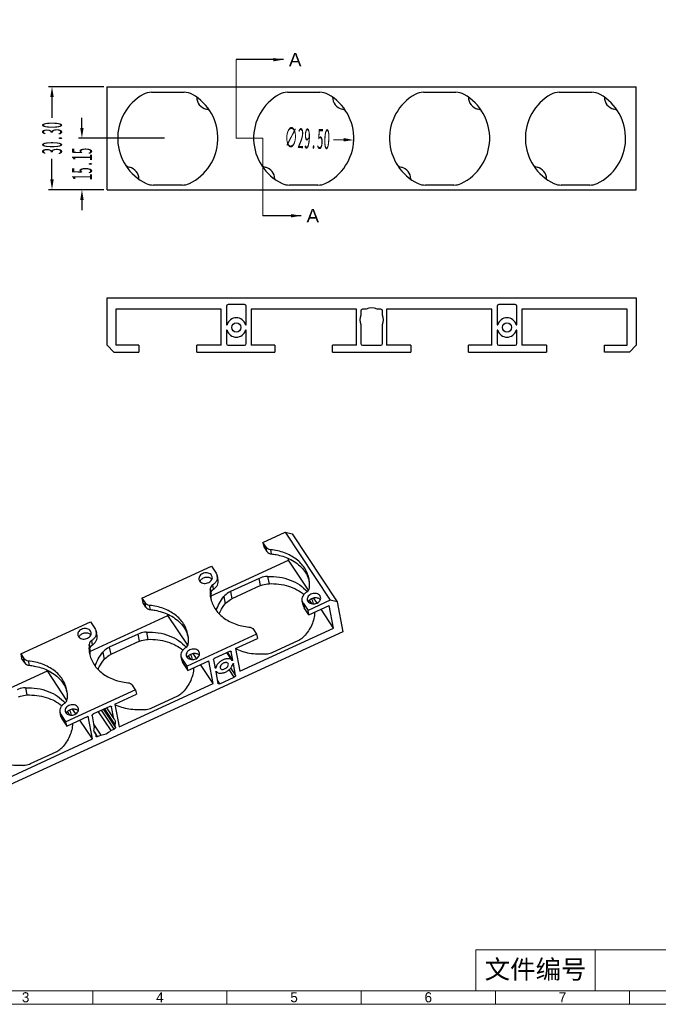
# Model space of a CAD drawing. Header units: millimetres. Extents: x 4214 to 4867, y 2296 to 2758.
# Tile 2 of 4: x 4378 to 4566, y 2322 to 2612. Entities that reach past the tile are written whole.
import ezdxf

# ---------------------------------------------------------------- set-up
doc = ezdxf.new("R2010")
doc.units = ezdxf.units.MM
doc.linetypes.add('ACAD_ISO04W100', pattern=[30, 24, -3, 0, -3])
doc.linetypes.add('CENTERLINE', pattern=[30, 12, -1.5, 3, -1.5, 12])
doc.layers.add('框', color=1, linetype='CENTERLINE', lineweight=5)
doc.styles.add('SIMPLEX', font='SIMPLEX.shx', dxfattribs={"height": 3.5})
doc.styles.add('SLDTEXTSTYLE1', font='TXT', dxfattribs={"width": 0.469})
doc.styles.get("Standard").update_dxf_attribs({"font": 'arial.ttf'})
doc.dimstyles.new('副本 SLDDIMSTYLE1', dxfattribs={"dimtxt": 6, "dimasz": 3, "dimexe": 1, "dimexo": 1, "dimgap": 0.875, "dimtad": 0, "dimrnd": 1e-09, "dimzin": 4, "dimdsep": 46, "dimtxsty": 'SLDTEXTSTYLE1', "dimcen": 0.09, "dimclrd": 4, "dimclre": 4, "dimclrt": 6, "dimadec": 0, "dimazin": 0, "dimtfac": 1, "dimtofl": 0, "dimtmove": 0, "dimatfit": 3, "dimfxl": 1, "dimtolj": 1, "dimtzin": 12, "dimarcsym": 0})

# ---------------------------------------------------------------- blocks, each defined once
blk = doc.blocks.new('*D299')
at = {"color": 4, "lineweight": -2, "transparency": 16777216}
for p, q in [((4396.52, 2580.29), (4396.52, 2583.29)), ((4420.8, 2577.29), (4395.52, 2577.29)), ((4402.95, 2562.14), (4395.52, 2562.14)), ((4396.52, 2559.14), (4396.52, 2556.14))]:
    blk.add_line(p, q, dxfattribs=at)
at = {"color": 4, "transparency": 16777216}
for points in [[(4396.02, 2580.29), (4397.02, 2580.29), (4396.52, 2577.29)], [(4396.02, 2559.14), (4397.02, 2559.14), (4396.52, 2562.14)]]:
    blk.add_solid(points, dxfattribs=at)
at = {"layer": 'Defpoints', "color": 0, "transparency": 16777216}
for p in [(4396.52, 2577.29), (4421.8, 2577.29), (4403.95, 2562.14)]:
    blk.add_point(p, dxfattribs=at)
at = {"color": 6, "transparency": 16777216, "insert": (4396.52, 2569.71), "char_height": 6, "attachment_point": 5, "rotation": 90, "style": 'SLDTEXTSTYLE1'}
blk.add_mtext('\\A1;15.15', dxfattribs=at)
blk = doc.blocks.new('*D300')
at = {"color": 4, "lineweight": -2, "transparency": 16777216}
for p, q in [((4402.95, 2592.44), (4386.71, 2592.44)), ((4387.71, 2589.44), (4387.71, 2583.32)), ((4387.71, 2565.14), (4387.71, 2571.25)), ((4402.95, 2562.14), (4386.71, 2562.14))]:
    blk.add_line(p, q, dxfattribs=at)
at = {"color": 4, "transparency": 16777216}
for points in [[(4387.21, 2589.44), (4388.21, 2589.44), (4387.71, 2592.44)], [(4387.21, 2565.14), (4388.21, 2565.14), (4387.71, 2562.14)]]:
    blk.add_solid(points, dxfattribs=at)
at = {"layer": 'Defpoints', "color": 0, "transparency": 16777216}
for p in [(4387.71, 2592.44), (4403.95, 2592.44), (4403.95, 2562.14)]:
    blk.add_point(p, dxfattribs=at)
at = {"color": 6, "transparency": 16777216, "insert": (4387.71, 2577.29), "char_height": 6, "attachment_point": 5, "rotation": 90, "style": 'SLDTEXTSTYLE1'}
blk.add_mtext('\\A1;30.30', dxfattribs=at)
blk = doc.blocks.new('*D301')
at = {"color": 4, "lineweight": -2, "transparency": 16777216}
blk.add_line((4470.54, 2576.95), (4473.54, 2576.84), dxfattribs=at)
at = {"color": 4, "transparency": 16777216}
blk.add_solid([(4473.56, 2577.34), (4473.52, 2576.34), (4476.54, 2576.72)], dxfattribs=at)
at = {"layer": 'Defpoints', "color": 0, "transparency": 16777216}
for p in [(4447.06, 2577.85), (4476.54, 2576.72)]:
    blk.add_point(p, dxfattribs=at)
at = {"color": 6, "transparency": 16777216, "insert": (4462.87, 2577.24), "char_height": 6, "attachment_point": 5, "rotation": 357.808, "style": 'SLDTEXTSTYLE1'}
blk.add_mtext('\\A1;∅29.50', dxfattribs=at)

msp = doc.modelspace()

# ---------------------------------------------------------------- linework, layer by layer
at = {"color": 7, "linetype": 'Continuous'}
for p, q in [((4403.949, 2562.136), (4403.949, 2592.436)), ((4403.949, 2592.436), (4559.649, 2592.436)), ((4417.023, 2590.786), (4426.575, 2590.786)), ((4457.023, 2590.786), (4466.575, 2590.786)), ((4497.023, 2590.786), (4506.575, 2590.786)), ((4537.023, 2590.786), (4546.575, 2590.786)), ((4559.649, 2562.136), (4559.649, 2592.436)), ((4403.949, 2562.136), (4559.649, 2562.136)), ((4425.997, 2563.486), (4417.601, 2563.486)), ((4465.997, 2563.486), (4457.601, 2563.486)), ((4505.997, 2563.486), (4497.601, 2563.486)), ((4545.997, 2563.486), (4537.601, 2563.486)), ((4403.949, 2516.355), (4403.949, 2530.355)), ((4403.949, 2530.355), (4559.649, 2530.355)), ((4559.649, 2530.355), (4559.649, 2516.355)), ((4406.549, 2526.955), (4406.549, 2516.355)), ((4437.549, 2526.955), (4406.549, 2526.955)), ((4437.549, 2516.355), (4437.549, 2526.955)), ((4439.049, 2527.855), (4439.049, 2522.45)), ((4444.382, 2528.355), (4439.549, 2528.355)), ((4444.882, 2522.45), (4444.882, 2527.855)), ((4446.382, 2526.955), (4446.382, 2516.355)), ((4477.382, 2526.955), (4446.382, 2526.955)), ((4477.382, 2516.355), (4477.382, 2526.955)), ((4478.582, 2526.455), (4478.582, 2525.233)), ((4480.176, 2526.955), (4479.082, 2526.955)), ((4484.516, 2526.955), (4483.422, 2526.955)), ((4485.016, 2525.233), (4485.016, 2526.455)), ((4486.216, 2526.955), (4486.216, 2516.355)), ((4517.216, 2526.955), (4486.216, 2526.955)), ((4517.216, 2516.355), (4517.216, 2526.955)), ((4518.716, 2527.855), (4518.716, 2522.45)), ((4524.049, 2528.355), (4519.216, 2528.355)), ((4524.549, 2522.45), (4524.549, 2527.855)), ((4557.049, 2526.955), (4526.049, 2526.955)), ((4526.049, 2526.955), (4526.049, 2516.355)), ((4557.049, 2516.355), (4557.049, 2526.955)), ((4439.049, 2520.759), (4439.049, 2516.855)), ((4444.882, 2516.855), (4444.882, 2520.759)), ((4478.582, 2522.474), (4478.582, 2516.855)), ((4485.016, 2516.855), (4485.016, 2522.474)), ((4518.716, 2520.759), (4518.716, 2516.855)), ((4524.549, 2516.855), (4524.549, 2520.759)), ((4403.949, 2516.355), (4405.949, 2514.355)), ((4413.299, 2516.355), (4406.549, 2516.355)), ((4413.299, 2516.355), (4413.299, 2514.355)), ((4430.299, 2514.355), (4430.299, 2516.355)), ((4437.549, 2516.355), (4430.299, 2516.355)), ((4439.549, 2516.355), (4444.382, 2516.355)), ((4453.299, 2516.355), (4446.382, 2516.355)), ((4453.299, 2516.355), (4453.299, 2514.355)), ((4470.299, 2514.355), (4470.299, 2516.355)), ((4477.382, 2516.355), (4470.299, 2516.355)), ((4479.082, 2516.355), (4484.516, 2516.355)), ((4493.299, 2516.355), (4486.216, 2516.355)), ((4493.299, 2516.355), (4493.299, 2514.355)), ((4517.216, 2516.355), (4510.299, 2516.355)), ((4510.299, 2514.355), (4510.299, 2516.355)), ((4519.216, 2516.355), (4524.049, 2516.355)), ((4533.299, 2516.355), (4526.049, 2516.355)), ((4533.299, 2516.355), (4533.299, 2514.355)), ((4550.299, 2516.355), (4557.049, 2516.355)), ((4550.299, 2514.355), (4550.299, 2516.355)), ((4557.649, 2514.355), (4559.649, 2516.355)), ((4405.949, 2514.355), (4413.299, 2514.355)), ((4430.299, 2514.355), (4453.299, 2514.355)), ((4470.299, 2514.355), (4493.299, 2514.355)), ((4510.299, 2514.355), (4533.299, 2514.355)), ((4557.649, 2514.355), (4550.299, 2514.355)), ((4449.807, 2458.323), (4456.355, 2461.332)), ((4456.355, 2461.332), (4458.376, 2460.893)), ((4456.355, 2461.332), (4469.635, 2441.318)), ((4458.376, 2460.893), (4471.656, 2440.878)), ((4449.807, 2458.323), (4450.046, 2457.064)), ((4450.727, 2456.936), (4449.807, 2458.323)), ((4450.046, 2457.064), (4450.966, 2455.677)), ((4450.966, 2455.677), (4450.727, 2456.936)), ((4452.314, 2454.954), (4452.075, 2456.212)), ((4414.174, 2441.945), (4434.663, 2451.362)), ((4434.529, 2442.679), (4457.327, 2453.157)), ((4434.663, 2451.362), (4436.019, 2449.318)), ((4457.327, 2453.157), (4457.226, 2453.685)), ((4463.198, 2444.31), (4457.327, 2453.157)), ((4434.89, 2448.222), (4434.707, 2448.667)), ((4436.603, 2447.243), (4436.364, 2448.502)), ((4451.182, 2448.358), (4451.589, 2446.219)), ((4430.961, 2447.475), (4431.144, 2447.03)), ((4435.29, 2444.61), (4435.051, 2445.869)), ((4448.719, 2447.779), (4440.21, 2443.868)), ((4449.126, 2445.639), (4440.616, 2441.728)), ((4449.126, 2445.639), (4448.719, 2447.779)), ((4434.527, 2443.464), (4434.288, 2444.723)), ((4438.309, 2442.441), (4438.715, 2440.302)), ((4440.21, 2443.868), (4440.616, 2441.728)), ((4466.79, 2442.196), (4466.607, 2442.641)), ((4414.174, 2441.945), (4414.413, 2440.686)), ((4414.174, 2441.945), (4415.094, 2440.558)), ((4415.333, 2439.299), (4414.413, 2440.686)), ((4415.333, 2439.299), (4415.094, 2440.558)), ((4416.681, 2438.576), (4416.442, 2439.834)), ((4461.626, 2439.911), (4461.387, 2441.169)), ((4461.732, 2440.352), (4463.088, 2438.309)), ((4461.732, 2440.352), (4461.971, 2439.094)), ((4462.86, 2441.449), (4463.043, 2441.003)), ((4469.635, 2441.318), (4463.088, 2438.309)), ((4463.327, 2437.05), (4469.34, 2439.814)), ((4465.717, 2440.512), (4464.698, 2442.048)), ((4470.607, 2433.143), (4469.34, 2439.814)), ((4471.656, 2440.878), (4469.635, 2441.318)), ((4471.656, 2440.878), (4473.33, 2432.068)), ((4398.895, 2426.301), (4421.842, 2436.847)), ((4421.842, 2436.847), (4421.773, 2437.21)), ((4427.661, 2428.077), (4421.842, 2436.847)), ((4463.327, 2437.05), (4461.971, 2439.094)), ((4463.327, 2437.05), (4463.088, 2438.309)), ((4470.607, 2433.143), (4466.919, 2438.701)), ((4378.54, 2425.567), (4399.029, 2434.984)), ((4399.029, 2434.984), (4400.385, 2432.94)), ((4473.33, 2432.068), (4334.626, 2368.316)), ((4395.327, 2431.097), (4395.51, 2430.651)), ((4399.257, 2431.844), (4399.074, 2432.289)), ((4400.97, 2430.865), (4400.73, 2432.124)), ((4413.086, 2431.401), (4404.576, 2427.49)), ((4413.492, 2429.261), (4413.086, 2431.401)), ((4415.549, 2431.98), (4415.955, 2429.841)), ((4447.943, 2431.348), (4427.454, 2421.931)), ((4442.991, 2420.45), (4470.607, 2433.143)), ((4447.023, 2432.735), (4447.943, 2431.348)), ((4447.943, 2431.348), (4448.183, 2430.089)), ((4398.893, 2427.086), (4398.654, 2428.345)), ((4399.657, 2428.232), (4399.417, 2429.491)), ((4413.492, 2429.261), (4404.983, 2425.35)), ((4441.724, 2427.121), (4448.183, 2430.089)), ((4452.691, 2426.072), (4460.17, 2429.509)), ((4378.54, 2425.567), (4378.779, 2424.308)), ((4378.54, 2425.567), (4379.46, 2424.18)), ((4402.675, 2426.063), (4403.082, 2423.924)), ((4404.576, 2427.49), (4404.983, 2425.35)), ((4425.992, 2423.532), (4425.753, 2424.791)), ((4427.227, 2425.071), (4427.41, 2424.625)), ((4430.221, 2424.219), (4429.238, 2425.7)), ((4431.156, 2425.818), (4430.973, 2426.263)), ((4439.942, 2426.302), (4435.637, 2424.323)), ((4440.751, 2423.641), (4439.209, 2425.965)), ((4440.914, 2423.735), (4439.382, 2426.044)), ((4440.419, 2426.264), (4440.448, 2426.192)), ((4440.914, 2423.735), (4440.448, 2426.192)), ((4441.724, 2427.121), (4442.991, 2420.45)), ((4379.699, 2422.921), (4378.779, 2424.308)), ((4379.699, 2422.921), (4379.46, 2424.18)), ((4381.047, 2422.197), (4380.808, 2423.456)), ((4427.454, 2421.931), (4426.098, 2423.974)), ((4426.098, 2423.974), (4426.337, 2422.716)), ((4426.337, 2422.716), (4427.693, 2420.672)), ((4427.693, 2420.672), (4427.454, 2421.931)), ((4427.693, 2420.672), (4433.855, 2423.504)), ((4435.122, 2416.833), (4431.434, 2422.391)), ((4435.122, 2416.833), (4433.855, 2423.504)), ((4435.251, 2423.803), (4435.718, 2421.346)), ((4439.62, 2422.561), (4439.542, 2422.755)), ((4441.102, 2422.692), (4441.116, 2422.671)), ((4441.111, 2422.684), (4441.116, 2422.671)), ((4441.763, 2419.269), (4441.116, 2422.671)), ((4363.266, 2409.924), (4386.356, 2420.538)), ((4386.356, 2420.538), (4386.319, 2420.734)), ((4392.105, 2411.875), (4386.356, 2420.538)), ((4435.887, 2421.405), (4435.634, 2421.787)), ((4435.724, 2421.333), (4435.718, 2421.346)), ((4435.92, 2420.282), (4436.566, 2416.881)), ((4437.214, 2421.456), (4437.292, 2421.262)), ((4441.377, 2418.75), (4439.898, 2420.978)), ((4441.763, 2419.269), (4440.337, 2421.418)), ((4407.506, 2404.14), (4435.122, 2416.833)), ((4412.31, 2414.97), (4411.39, 2416.357)), ((4437.071, 2416.771), (4436.393, 2417.794)), ((4436.595, 2416.809), (4436.566, 2416.881)), ((4437.071, 2416.771), (4441.377, 2418.75)), ((4379.915, 2415.602), (4380.322, 2413.463)), ((4412.31, 2414.97), (4391.821, 2405.552)), ((4406.239, 2410.811), (4412.549, 2413.711)), ((4412.31, 2414.97), (4412.549, 2413.711)), ((4406.239, 2410.811), (4407.506, 2404.14)), ((4417.057, 2409.694), (4424.536, 2413.131)), ((4390.358, 2407.154), (4390.119, 2408.413)), ((4390.464, 2407.596), (4390.704, 2406.338)), ((4391.821, 2405.552), (4390.465, 2407.596)), ((4391.593, 2408.693), (4391.776, 2408.247)), ((4394.725, 2407.926), (4393.79, 2409.335)), ((4395.523, 2409.439), (4395.34, 2409.885)), ((4404.724, 2410.115), (4399.884, 2407.89)), ((4401.329, 2408.554), (4405.017, 2402.996)), ((4405.992, 2403.444), (4402.304, 2409.002)), ((4406.377, 2403.963), (4402.863, 2409.259)), ((4403.142, 2409.388), (4406.231, 2404.732)), ((4403.772, 2409.677), (4405.902, 2406.468)), ((4405.201, 2410.077), (4405.23, 2410.005)), ((4405.902, 2406.468), (4405.23, 2410.005)), ((4390.704, 2406.338), (4392.06, 2404.294)), ((4392.06, 2404.294), (4391.821, 2405.552)), ((4392.06, 2404.294), (4398.37, 2407.194)), ((4399.637, 2400.523), (4395.949, 2406.081)), ((4399.637, 2400.523), (4398.37, 2407.194)), ((4399.499, 2407.371), (4400.17, 2403.834)), ((4399.963, 2404.927), (4402.126, 2401.667)), ((4405.902, 2406.468), (4406.117, 2406.218)), ((4406.377, 2403.963), (4406.231, 2404.732)), ((4401.152, 2401.219), (4400.132, 2402.756)), ((4400.159, 2402.612), (4400.5, 2402.098)), ((4400.5, 2402.098), (4400.285, 2402.348)), ((4400.5, 2402.098), (4400.646, 2401.329)), ((4401.152, 2401.219), (4402.126, 2401.667)), ((4405.017, 2402.996), (4405.992, 2403.444)), ((4372.021, 2387.83), (4399.637, 2400.523)), ((4400.675, 2401.258), (4400.646, 2401.329)), ((4381.424, 2393.316), (4388.903, 2396.753))]:
    msp.add_line(p, q, dxfattribs=at)
for centre in [(4441.966, 2521.605), (4521.632, 2521.605)]:
    msp.add_circle(centre, 1.35, dxfattribs=at)
for centre, radius, start, end in [((4421.799, 2577.286), 14.75, 119.33211, 244.49718), ((4417.023, 2585.786), 5, 90, 119.33211), ((4426.575, 2585.786), 5, 60.66789, 90), ((4421.799, 2577.286), 14.75, 295.50282, 60.66789), ((4461.799, 2577.286), 14.75, 119.33211, 244.49718), ((4457.023, 2585.786), 5, 90, 119.33211), ((4466.575, 2585.786), 5, 60.66789, 90), ((4461.799, 2577.286), 14.75, 295.50282, 60.66789), ((4501.799, 2577.286), 14.75, 119.33211, 244.49718), ((4497.023, 2585.786), 5, 90, 119.33211), ((4506.575, 2585.786), 5, 60.66789, 90), ((4501.799, 2577.286), 14.75, 295.50282, 60.66789), ((4541.799, 2577.286), 14.75, 119.33211, 244.49718), ((4537.023, 2585.786), 5, 90, 119.33211), ((4546.575, 2585.786), 5, 60.66789, 90), ((4541.799, 2577.286), 14.75, 295.50282, 60.66789), ((4433.799, 2589.286), 3.5, 179.08448, 258.48839), ((4473.799, 2589.286), 3.5, 179.08448, 258.48839), ((4513.799, 2589.286), 3.5, 179.08448, 258.48839), ((4553.799, 2589.286), 3.5, 179.08448, 258.48839), ((4432.701, 2583.897), 2, 39.50774, 78.48839), ((4472.701, 2583.897), 2, 39.50774, 78.48839), ((4512.701, 2583.897), 2, 39.50774, 78.48839), ((4552.701, 2583.897), 2, 39.50774, 78.48839), ((4410.896, 2570.675), 2, 214.29914, 258.48839), ((4409.799, 2565.286), 3.5, 359.61219, 78.48839), ((4450.896, 2570.675), 2, 214.29914, 258.48839), ((4449.799, 2565.286), 3.5, 359.61219, 78.48839), ((4490.896, 2570.675), 2, 214.29914, 258.48839), ((4489.799, 2565.286), 3.5, 359.61219, 78.48839), ((4530.896, 2570.675), 2, 214.29914, 258.48839), ((4529.799, 2565.286), 3.5, 359.61219, 78.48839), ((4417.601, 2568.486), 5, 244.49718, 270), ((4425.997, 2568.486), 5, 270, 295.50282), ((4457.601, 2568.486), 5, 244.49718, 270), ((4465.997, 2568.486), 5, 270, 295.50282), ((4497.601, 2568.486), 5, 244.49718, 270), ((4505.997, 2568.486), 5, 270, 295.50282), ((4537.601, 2568.486), 5, 244.49718, 270), ((4545.997, 2568.486), 5, 270, 295.50282), ((4439.549, 2527.855), 0.5, 90, 180), ((4444.382, 2527.855), 0.5, 0, 90), ((4479.082, 2526.455), 0.5, 90, 180), ((4481.799, 2523.853), 3.5, 62.37584, 117.62416), ((4484.516, 2526.455), 0.5, 0, 90), ((4519.216, 2527.855), 0.5, 90, 180), ((4524.049, 2527.855), 0.5, 0, 90), ((4441.966, 2521.605), 2.85, 16.67819, 163.32181), ((4481.799, 2523.853), 3.5, 156.78725, 203.21275), ((4481.799, 2523.853), 3.5, 336.78725, 23.21275), ((4521.632, 2521.605), 2.85, 16.67819, 163.32181), ((4439.144, 2522.45), 0.0953, 180, 343.32181), ((4439.144, 2520.759), 0.0953, 16.67819, 180), ((4441.966, 2521.605), 2.85, 196.67819, 343.32181), ((4444.787, 2522.45), 0.0953, 196.67819, 0), ((4444.787, 2520.759), 0.0953, 0, 163.32181), ((4518.811, 2522.45), 0.0953, 180, 343.32181), ((4518.811, 2520.759), 0.0953, 16.67819, 180), ((4521.632, 2521.605), 2.85, 196.67819, 343.32181), ((4524.454, 2522.45), 0.0953, 196.67819, 0), ((4524.454, 2520.759), 0.0953, 0, 163.32181), ((4439.549, 2516.855), 0.5, 180, 270), ((4444.382, 2516.855), 0.5, 270, 0), ((4479.082, 2516.855), 0.5, 180, 270), ((4484.516, 2516.855), 0.5, 270, 0), ((4519.216, 2516.855), 0.5, 180, 270), ((4524.049, 2516.855), 0.5, 270, 0), ((4432.609, 2446.385), 1.438, 156.35718, 159.47162), ((4454.95, 2444.674), 8.812, 19.1401, 20.19321), ((4454.998, 2444.69), 8.762, 14.38454, 19.14231), ((4443.424, 2442.461), 8.954, 173.5675, 182.45356), ((4443.247, 2442.455), 8.777, 182.46291, 185.91964), ((4464.509, 2440.359), 1.438, 156.35718, 159.47162), ((4455.823, 2435.425), 9.729, 33.58174, 37.65759), ((4456.074, 2435.593), 9.426, 30.30784, 33.57134), ((4456.144, 2437.979), 8.89, 15.07091, 25.78671), ((4396.975, 2430.007), 1.438, 156.35718, 159.47162), ((4419.317, 2428.296), 8.812, 19.1401, 20.19321), ((4419.364, 2428.312), 8.762, 14.38454, 19.14231), ((4407.791, 2426.083), 8.954, 173.5675, 182.45356), ((4407.614, 2426.077), 8.777, 182.46291, 185.91964), ((4420.189, 2419.046), 9.729, 33.58174, 37.65759), ((4420.511, 2421.601), 8.89, 15.07091, 25.78671), ((4428.875, 2423.981), 1.438, 156.35718, 159.47162), ((4420.441, 2419.215), 9.426, 30.30784, 33.57134), ((4383.683, 2411.918), 8.812, 19.1401, 20.19321), ((4383.731, 2411.934), 8.762, 14.38454, 19.14231), ((4393.241, 2407.603), 1.438, 156.35718, 159.47162), ((4384.556, 2402.668), 9.729, 33.58174, 37.65759), ((4384.807, 2402.837), 9.426, 30.30784, 33.57134), ((4384.877, 2405.223), 8.89, 15.07091, 25.78671)]:
    msp.add_arc(centre, radius, start, end, dxfattribs=at)
for points, knots in [([(4452.075, 2456.212), (4451.8, 2456.239), (4451.282, 2456.378), (4450.864, 2456.731), (4450.727, 2456.936)], [0, 0, 0, 0, 0.5282737, 1, 1, 1, 1]), ([(4450.966, 2455.677), (4451.103, 2455.472), (4451.521, 2455.12), (4452.04, 2454.981), (4452.314, 2454.954)], [0, 0, 0, 0, 0.4717263, 1, 1, 1, 1]), ([(4463.366, 2447.588), (4463.26, 2448.148), (4462.933, 2449.257), (4462.122, 2450.811), (4461.01, 2452.225), (4459.624, 2453.468), (4457.997, 2454.512), (4455.519, 2455.627), (4453.469, 2456.076), (4452.075, 2456.212)], [0, 0, 0, 0, 0.1123637, 0.2264597, 0.3437748, 0.4654107, 0.5919952, 0.7236459, 1, 1, 1, 1]), ([(4452.314, 2454.954), (4452.779, 2454.908), (4454.572, 2454.661), (4456.33, 2454.122), (4457.545, 2453.548)], [0, 0, 0, 0, 0.2577376, 1, 1, 1, 1]), ([(4457.545, 2453.548), (4458.214, 2453.233), (4459.474, 2452.51), (4461.107, 2451.136), (4462.392, 2449.535), (4462.995, 2448.332), (4463.221, 2447.716)], [0, 0, 0, 0, 0.2659664, 0.5200908, 0.7638047, 1, 1, 1, 1]), ([(4434.707, 2448.667), (4434.6, 2448.829), (4434.297, 2449.117), (4433.703, 2449.365), (4433.022, 2449.432), (4432.332, 2449.312), (4431.711, 2449.019), (4431.229, 2448.583), (4430.946, 2448.046), (4430.927, 2447.654), (4430.961, 2447.475)], [0, 0, 0, 0, 0.1145301, 0.240114, 0.3750791, 0.5138946, 0.6496507, 0.7765177, 0.8922359, 1, 1, 1, 1]), ([(4431.144, 2447.03), (4431.251, 2446.868), (4431.554, 2446.58), (4432.149, 2446.331), (4432.829, 2446.264), (4433.519, 2446.385), (4434.14, 2446.678), (4434.622, 2447.114), (4434.905, 2447.65), (4434.924, 2448.043), (4434.89, 2448.222)], [0, 0, 0, 0, 0.1145301, 0.240114, 0.3750791, 0.5138946, 0.6496507, 0.7765177, 0.8922359, 1, 1, 1, 1]), ([(4431.408, 2447.177), (4431.577, 2447.44), (4432.091, 2447.889), (4432.898, 2448.142), (4433.578, 2448.152), (4434.202, 2448.031), (4434.626, 2447.786), (4434.826, 2447.564)], [0, 0, 0, 0, 0.2433012, 0.5077847, 0.6404669, 0.7683983, 1, 1, 1, 1]), ([(4436.364, 2448.502), (4436.408, 2448.268), (4436.415, 2447.771), (4436.173, 2447.048), (4435.709, 2446.388), (4435.286, 2446.028), (4435.051, 2445.869)], [0, 0, 0, 0, 0.2295682, 0.4693407, 0.7257619, 1, 1, 1, 1]), ([(4436.019, 2449.318), (4436.062, 2449.256), (4436.218, 2449.004), (4436.323, 2448.719), (4436.364, 2448.502)], [0, 0, 0, 0, 0.2540883, 1, 1, 1, 1]), ([(4451.182, 2448.358), (4450.97, 2448.351), (4450.126, 2448.281), (4449.296, 2448.044), (4448.719, 2447.779)], [0, 0, 0, 0, 0.2508475, 1, 1, 1, 1]), ([(4451.182, 2448.358), (4452.334, 2448.397), (4454.605, 2448.265), (4457.825, 2447.425), (4460.637, 2445.987), (4462.18, 2444.63), (4462.815, 2443.882)], [0, 0, 0, 0, 0.2689645, 0.5271675, 0.7710803, 1, 1, 1, 1]), ([(4431.292, 2446.961), (4431.317, 2447.017), (4431.354, 2447.09), (4431.397, 2447.159), (4431.408, 2447.177)], [0, 0, 0, 0, 0.7463115, 1, 1, 1, 1]), ([(4435.051, 2445.869), (4434.846, 2445.73), (4434.495, 2445.399), (4434.312, 2444.944), (4434.288, 2444.723)], [0, 0, 0, 0, 0.5266732, 1, 1, 1, 1]), ([(4435.29, 2444.61), (4435.525, 2444.77), (4435.948, 2445.129), (4436.412, 2445.789), (4436.654, 2446.513), (4436.647, 2447.01), (4436.603, 2447.243)], [0, 0, 0, 0, 0.2742381, 0.5306593, 0.7704318, 1, 1, 1, 1]), ([(4449.126, 2445.639), (4449.317, 2445.727), (4450.104, 2446.041), (4450.953, 2446.197), (4451.589, 2446.219)], [0, 0, 0, 0, 0.2486463, 1, 1, 1, 1]), ([(4451.589, 2446.219), (4452.563, 2446.252), (4454.491, 2446.167), (4457.265, 2445.579), (4459.784, 2444.553), (4461.266, 2443.575), (4461.924, 2443.025)], [0, 0, 0, 0, 0.2649528, 0.5215954, 0.7670766, 1, 1, 1, 1]), ([(4463.463, 2444.948), (4463.488, 2445.169), (4463.554, 2446.05), (4463.489, 2446.94), (4463.366, 2447.588)], [0, 0, 0, 0, 0.2521678, 1, 1, 1, 1]), ([(4434.288, 2444.723), (4434.263, 2444.502), (4434.196, 2443.621), (4434.261, 2442.731), (4434.384, 2442.082)], [0, 0, 0, 0, 0.2521678, 1, 1, 1, 1]), ([(4434.527, 2443.464), (4434.551, 2443.685), (4434.734, 2444.14), (4435.085, 2444.471), (4435.29, 2444.61)], [0, 0, 0, 0, 0.4733268, 1, 1, 1, 1]), ([(4436.101, 2438.342), (4436.31, 2439.074), (4436.913, 2440.528), (4437.8, 2441.825), (4438.309, 2442.441)], [0, 0, 0, 0, 0.4877209, 1, 1, 1, 1]), ([(4440.21, 2443.868), (4440.021, 2443.781), (4439.316, 2443.413), (4438.684, 2442.895), (4438.309, 2442.441)], [0, 0, 0, 0, 0.2602884, 1, 1, 1, 1]), ([(4461.387, 2441.169), (4461.342, 2441.403), (4461.336, 2441.899), (4461.577, 2442.623), (4462.042, 2443.283), (4462.465, 2443.642), (4462.7, 2443.802)], [0, 0, 0, 0, 0.2295682, 0.4693407, 0.7257619, 1, 1, 1, 1]), ([(4462.7, 2443.802), (4462.904, 2443.941), (4463.255, 2444.272), (4463.438, 2444.727), (4463.463, 2444.948)], [0, 0, 0, 0, 0.5266732, 1, 1, 1, 1]), ([(4466.607, 2442.641), (4466.5, 2442.803), (4466.196, 2443.091), (4465.602, 2443.339), (4464.922, 2443.406), (4464.232, 2443.286), (4463.611, 2442.993), (4463.128, 2442.557), (4462.846, 2442.02), (4462.826, 2441.628), (4462.86, 2441.449)], [0, 0, 0, 0, 0.1145301, 0.240114, 0.3750791, 0.5138946, 0.6496507, 0.7765177, 0.8922359, 1, 1, 1, 1]), ([(4463.043, 2441.003), (4463.15, 2440.842), (4463.454, 2440.554), (4464.048, 2440.305), (4464.728, 2440.238), (4465.418, 2440.359), (4466.04, 2440.651), (4466.522, 2441.088), (4466.804, 2441.624), (4466.824, 2442.017), (4466.79, 2442.196)], [0, 0, 0, 0, 0.1145301, 0.240114, 0.3750791, 0.5138946, 0.6496507, 0.7765177, 0.8922359, 1, 1, 1, 1]), ([(4416.442, 2439.834), (4416.167, 2439.861), (4415.649, 2440), (4415.23, 2440.353), (4415.094, 2440.558)], [0, 0, 0, 0, 0.5282737, 1, 1, 1, 1]), ([(4415.333, 2439.299), (4415.469, 2439.094), (4415.888, 2438.742), (4416.406, 2438.603), (4416.681, 2438.576)], [0, 0, 0, 0, 0.4717263, 1, 1, 1, 1]), ([(4427.733, 2431.21), (4427.626, 2431.77), (4427.299, 2432.879), (4426.489, 2434.433), (4425.376, 2435.847), (4423.99, 2437.089), (4422.363, 2438.134), (4419.886, 2439.249), (4417.836, 2439.697), (4416.442, 2439.834)], [0, 0, 0, 0, 0.1123637, 0.2264597, 0.3437748, 0.4654107, 0.5919952, 0.7236459, 1, 1, 1, 1]), ([(4434.384, 2442.082), (4434.491, 2441.523), (4434.818, 2440.413), (4435.628, 2438.86), (4436.741, 2437.446), (4438.127, 2436.203), (4439.754, 2435.159), (4442.231, 2434.044), (4444.281, 2433.595), (4445.675, 2433.459)], [0, 0, 0, 0, 0.1123637, 0.2264597, 0.3437748, 0.4654107, 0.5919952, 0.7236459, 1, 1, 1, 1]), ([(4436.902, 2437.33), (4437.011, 2437.591), (4437.501, 2438.647), (4438.155, 2439.623), (4438.715, 2440.302)], [0, 0, 0, 0, 0.2435135, 1, 1, 1, 1]), ([(4438.715, 2440.302), (4438.837, 2440.449), (4439.383, 2441.03), (4440.067, 2441.475), (4440.616, 2441.728)], [0, 0, 0, 0, 0.2402495, 1, 1, 1, 1]), ([(4461.732, 2440.352), (4461.689, 2440.414), (4461.532, 2440.667), (4461.428, 2440.952), (4461.387, 2441.169)], [0, 0, 0, 0, 0.2540883, 1, 1, 1, 1]), ([(4461.626, 2439.911), (4461.639, 2439.838), (4461.71, 2439.55), (4461.844, 2439.277), (4461.971, 2439.094)], [0, 0, 0, 0, 0.2480246, 1, 1, 1, 1]), ([(4463.192, 2440.935), (4463.216, 2440.991), (4463.253, 2441.064), (4463.296, 2441.133), (4463.307, 2441.151)], [0, 0, 0, 0, 0.7463115, 1, 1, 1, 1]), ([(4463.307, 2441.151), (4463.477, 2441.414), (4463.991, 2441.863), (4464.797, 2442.116), (4465.478, 2442.126), (4466.102, 2442.005), (4466.526, 2441.76), (4466.725, 2441.538)], [0, 0, 0, 0, 0.2433012, 0.5077847, 0.6404669, 0.7683983, 1, 1, 1, 1]), ([(4416.681, 2438.576), (4417.154, 2438.529), (4418.98, 2438.276), (4420.769, 2437.72), (4422.002, 2437.127)], [0, 0, 0, 0, 0.2579372, 1, 1, 1, 1]), ([(4422.002, 2437.127), (4422.659, 2436.811), (4423.899, 2436.089), (4425.505, 2434.724), (4426.769, 2433.137), (4427.364, 2431.947), (4427.588, 2431.338)], [0, 0, 0, 0, 0.2657579, 0.5198133, 0.7636095, 1, 1, 1, 1]), ([(4465.023, 2437.806), (4465.008, 2437.181), (4464.842, 2435.912), (4463.99, 2433.403), (4462.811, 2431.709), (4461.874, 2430.713)], [0, 0, 0, 0, 0.236886, 0.4814053, 1, 1, 1, 1]), ([(4445.675, 2433.459), (4445.95, 2433.432), (4446.468, 2433.292), (4446.887, 2432.94), (4447.023, 2432.735)], [0, 0, 0, 0, 0.5282737, 1, 1, 1, 1]), ([(4399.074, 2432.289), (4398.967, 2432.45), (4398.663, 2432.739), (4398.069, 2432.987), (4397.389, 2433.054), (4396.699, 2432.934), (4396.077, 2432.641), (4395.595, 2432.205), (4395.313, 2431.668), (4395.293, 2431.276), (4395.327, 2431.097)], [0, 0, 0, 0, 0.1145301, 0.240114, 0.3750791, 0.5138946, 0.6496507, 0.7765177, 0.8922359, 1, 1, 1, 1]), ([(4395.51, 2430.651), (4395.617, 2430.49), (4395.921, 2430.202), (4396.515, 2429.953), (4397.195, 2429.886), (4397.885, 2430.006), (4398.506, 2430.299), (4398.989, 2430.736), (4399.271, 2431.272), (4399.291, 2431.665), (4399.257, 2431.844)], [0, 0, 0, 0, 0.1145301, 0.240114, 0.3750791, 0.5138946, 0.6496507, 0.7765177, 0.8922359, 1, 1, 1, 1]), ([(4395.659, 2430.583), (4395.683, 2430.639), (4395.72, 2430.712), (4395.763, 2430.781), (4395.774, 2430.799)], [0, 0, 0, 0, 0.7463115, 1, 1, 1, 1]), ([(4395.774, 2430.799), (4395.944, 2431.062), (4396.458, 2431.511), (4397.264, 2431.764), (4397.945, 2431.773), (4398.568, 2431.653), (4398.993, 2431.408), (4399.192, 2431.186)], [0, 0, 0, 0, 0.2433012, 0.5077847, 0.6404669, 0.7683983, 1, 1, 1, 1]), ([(4400.73, 2432.124), (4400.775, 2431.89), (4400.781, 2431.393), (4400.54, 2430.669), (4400.075, 2430.01), (4399.652, 2429.65), (4399.417, 2429.491)], [0, 0, 0, 0, 0.2295682, 0.4693407, 0.7257619, 1, 1, 1, 1]), ([(4399.657, 2428.232), (4399.891, 2428.392), (4400.314, 2428.751), (4400.779, 2429.411), (4401.02, 2430.135), (4401.014, 2430.632), (4400.97, 2430.865)], [0, 0, 0, 0, 0.2742381, 0.5306593, 0.7704318, 1, 1, 1, 1]), ([(4400.385, 2432.94), (4400.428, 2432.878), (4400.585, 2432.626), (4400.689, 2432.341), (4400.73, 2432.124)], [0, 0, 0, 0, 0.2540883, 1, 1, 1, 1]), ([(4415.549, 2431.98), (4415.337, 2431.973), (4414.493, 2431.902), (4413.662, 2431.666), (4413.086, 2431.401)], [0, 0, 0, 0, 0.2508475, 1, 1, 1, 1]), ([(4415.549, 2431.98), (4416.701, 2432.019), (4418.972, 2431.887), (4422.191, 2431.047), (4425.004, 2429.608), (4426.546, 2428.251), (4427.182, 2427.504)], [0, 0, 0, 0, 0.2689645, 0.5271675, 0.7710803, 1, 1, 1, 1]), ([(4427.829, 2428.57), (4427.854, 2428.791), (4427.921, 2429.671), (4427.856, 2430.562), (4427.733, 2431.21)], [0, 0, 0, 0, 0.2521678, 1, 1, 1, 1]), ([(4460.17, 2429.509), (4460.334, 2429.585), (4460.954, 2429.904), (4461.52, 2430.336), (4461.874, 2430.713)], [0, 0, 0, 0, 0.2584862, 1, 1, 1, 1]), ([(4398.654, 2428.345), (4398.629, 2428.123), (4398.563, 2427.243), (4398.628, 2426.353), (4398.751, 2425.704)], [0, 0, 0, 0, 0.2521678, 1, 1, 1, 1]), ([(4399.417, 2429.491), (4399.213, 2429.352), (4398.862, 2429.021), (4398.679, 2428.566), (4398.654, 2428.345)], [0, 0, 0, 0, 0.5266732, 1, 1, 1, 1]), ([(4398.893, 2427.086), (4398.918, 2427.307), (4399.101, 2427.762), (4399.452, 2428.093), (4399.657, 2428.232)], [0, 0, 0, 0, 0.4733268, 1, 1, 1, 1]), ([(4413.492, 2429.261), (4413.684, 2429.349), (4414.47, 2429.663), (4415.32, 2429.819), (4415.955, 2429.841)], [0, 0, 0, 0, 0.2486463, 1, 1, 1, 1]), ([(4415.955, 2429.841), (4416.93, 2429.873), (4418.857, 2429.789), (4421.632, 2429.201), (4424.151, 2428.175), (4425.633, 2427.197), (4426.29, 2426.647)], [0, 0, 0, 0, 0.2649528, 0.5215954, 0.7670766, 1, 1, 1, 1]), ([(4427.066, 2427.424), (4427.271, 2427.563), (4427.622, 2427.894), (4427.805, 2428.349), (4427.829, 2428.57)], [0, 0, 0, 0, 0.5266732, 1, 1, 1, 1]), ([(4398.751, 2425.704), (4398.857, 2425.145), (4399.184, 2424.035), (4399.995, 2422.482), (4401.107, 2421.067), (4402.493, 2419.825), (4404.12, 2418.781), (4406.598, 2417.666), (4408.648, 2417.217), (4410.042, 2417.08)], [0, 0, 0, 0, 0.1123637, 0.2264597, 0.3437748, 0.4654107, 0.5919952, 0.7236459, 1, 1, 1, 1]), ([(4400.467, 2421.964), (4400.676, 2422.696), (4401.279, 2424.15), (4402.166, 2425.447), (4402.675, 2426.063)], [0, 0, 0, 0, 0.4877209, 1, 1, 1, 1]), ([(4404.576, 2427.49), (4404.388, 2427.403), (4403.682, 2427.035), (4403.05, 2426.517), (4402.675, 2426.063)], [0, 0, 0, 0, 0.2602884, 1, 1, 1, 1]), ([(4403.082, 2423.924), (4403.203, 2424.071), (4403.749, 2424.652), (4404.433, 2425.097), (4404.983, 2425.35)], [0, 0, 0, 0, 0.2402495, 1, 1, 1, 1]), ([(4425.753, 2424.791), (4425.709, 2425.024), (4425.702, 2425.521), (4425.944, 2426.245), (4426.408, 2426.905), (4426.831, 2427.264), (4427.066, 2427.424)], [0, 0, 0, 0, 0.2295682, 0.4693407, 0.7257619, 1, 1, 1, 1]), ([(4426.098, 2423.974), (4426.055, 2424.036), (4425.899, 2424.289), (4425.794, 2424.574), (4425.753, 2424.791)], [0, 0, 0, 0, 0.2540883, 1, 1, 1, 1]), ([(4430.973, 2426.263), (4430.866, 2426.424), (4430.563, 2426.713), (4429.968, 2426.961), (4429.288, 2427.028), (4428.598, 2426.908), (4427.977, 2426.615), (4427.495, 2426.179), (4427.212, 2425.642), (4427.193, 2425.25), (4427.227, 2425.071)], [0, 0, 0, 0, 0.1145301, 0.240114, 0.3750791, 0.5138946, 0.6496507, 0.7765177, 0.8922359, 1, 1, 1, 1]), ([(4427.41, 2424.625), (4427.517, 2424.464), (4427.82, 2424.176), (4428.414, 2423.927), (4429.095, 2423.86), (4429.785, 2423.98), (4430.406, 2424.273), (4430.888, 2424.71), (4431.171, 2425.246), (4431.19, 2425.639), (4431.156, 2425.818)], [0, 0, 0, 0, 0.1145301, 0.240114, 0.3750791, 0.5138946, 0.6496507, 0.7765177, 0.8922359, 1, 1, 1, 1]), ([(4427.558, 2424.557), (4427.582, 2424.613), (4427.62, 2424.686), (4427.663, 2424.755), (4427.674, 2424.773)], [0, 0, 0, 0, 0.7463115, 1, 1, 1, 1]), ([(4427.674, 2424.773), (4427.843, 2425.036), (4428.357, 2425.485), (4429.164, 2425.738), (4429.844, 2425.747), (4430.468, 2425.627), (4430.892, 2425.382), (4431.092, 2425.16)], [0, 0, 0, 0, 0.2433012, 0.5077847, 0.6404669, 0.7683983, 1, 1, 1, 1]), ([(4439.942, 2426.302), (4439.957, 2426.308), (4440.013, 2426.332), (4440.073, 2426.349), (4440.117, 2426.356)], [0, 0, 0, 0, 0.2588073, 1, 1, 1, 1]), ([(4440.117, 2426.356), (4440.177, 2426.366), (4440.291, 2426.368), (4440.392, 2426.304), (4440.419, 2426.264)], [0, 0, 0, 0, 0.5548192, 1, 1, 1, 1]), ([(4450.559, 2425.512), (4449.006, 2425.379), (4445.94, 2425.488), (4442.999, 2426.408), (4441.681, 2427.065)], [0, 0, 0, 0, 0.5141781, 1, 1, 1, 1]), ([(4450.559, 2425.512), (4450.744, 2425.528), (4451.475, 2425.622), (4452.19, 2425.841), (4452.691, 2426.072)], [0, 0, 0, 0, 0.2513376, 1, 1, 1, 1]), ([(4380.808, 2423.456), (4380.533, 2423.483), (4380.015, 2423.622), (4379.596, 2423.974), (4379.46, 2424.18)], [0, 0, 0, 0, 0.5282737, 1, 1, 1, 1]), ([(4379.699, 2422.921), (4379.836, 2422.716), (4380.254, 2422.364), (4380.772, 2422.224), (4381.047, 2422.197)], [0, 0, 0, 0, 0.4717263, 1, 1, 1, 1]), ([(4392.099, 2414.832), (4391.993, 2415.392), (4391.666, 2416.501), (4390.855, 2418.055), (4389.743, 2419.469), (4388.357, 2420.711), (4386.73, 2421.755), (4384.252, 2422.871), (4382.202, 2423.319), (4380.808, 2423.456)], [0, 0, 0, 0, 0.1123637, 0.2264597, 0.3437748, 0.4654107, 0.5919952, 0.7236459, 1, 1, 1, 1]), ([(4381.047, 2422.197), (4381.529, 2422.15), (4383.388, 2421.891), (4385.208, 2421.318), (4386.458, 2420.706)], [0, 0, 0, 0, 0.2581384, 1, 1, 1, 1]), ([(4401.269, 2420.952), (4401.378, 2421.213), (4401.867, 2422.269), (4402.522, 2423.245), (4403.082, 2423.924)], [0, 0, 0, 0, 0.2435135, 1, 1, 1, 1]), ([(4425.992, 2423.532), (4426.006, 2423.46), (4426.077, 2423.172), (4426.21, 2422.899), (4426.337, 2422.716)], [0, 0, 0, 0, 0.2480246, 1, 1, 1, 1]), ([(4435.251, 2423.803), (4435.233, 2423.9), (4435.308, 2424.07), (4435.467, 2424.227), (4435.578, 2424.296), (4435.637, 2424.323)], [0, 0, 0, 0, 0.4357724, 0.712966, 1, 1, 1, 1]), ([(4440.751, 2423.641), (4440.636, 2423.793), (4440.291, 2424.049), (4439.623, 2424.182), (4438.855, 2424.102), (4438.051, 2423.822), (4437.282, 2423.37), (4436.621, 2422.787), (4436.13, 2422.13), (4435.934, 2421.642), (4435.887, 2421.405)], [0, 0, 0, 0, 0.0920534, 0.1981531, 0.3222094, 0.460884, 0.6067014, 0.7505184, 0.8836176, 1, 1, 1, 1]), ([(4436.083, 2420.376), (4436.198, 2420.224), (4436.543, 2419.968), (4437.211, 2419.835), (4437.979, 2419.915), (4438.784, 2420.195), (4439.552, 2420.647), (4440.213, 2421.23), (4440.704, 2421.887), (4440.901, 2422.375), (4440.947, 2422.612)], [0, 0, 0, 0, 0.0920534, 0.1981531, 0.3222094, 0.460884, 0.6067014, 0.7505184, 0.8836176, 1, 1, 1, 1]), ([(4439.542, 2422.755), (4439.486, 2422.839), (4439.302, 2422.983), (4438.937, 2423.043), (4438.52, 2422.977), (4438.094, 2422.795), (4437.706, 2422.518), (4437.334, 2422.109), (4437.169, 2421.694), (4437.214, 2421.456)], [0, 0, 0, 0, 0.0942385, 0.2046722, 0.3357905, 0.4818809, 0.6322108, 0.7747127, 1, 1, 1, 1]), ([(4437.292, 2421.262), (4437.348, 2421.178), (4437.532, 2421.033), (4437.898, 2420.974), (4438.314, 2421.04), (4438.74, 2421.222), (4439.128, 2421.499), (4439.5, 2421.907), (4439.665, 2422.323), (4439.62, 2422.561)], [0, 0, 0, 0, 0.0942385, 0.2046722, 0.3357905, 0.4818809, 0.6322108, 0.7747127, 1, 1, 1, 1]), ([(4440.914, 2423.735), (4440.917, 2423.718), (4440.901, 2423.678), (4440.851, 2423.631), (4440.772, 2423.614), (4440.751, 2423.641)], [0, 0, 0, 0, 0.2323364, 0.5322395, 1, 1, 1, 1]), ([(4440.947, 2422.612), (4440.95, 2422.629), (4440.973, 2422.662), (4441.024, 2422.701), (4441.094, 2422.709), (4441.111, 2422.684)], [0, 0, 0, 0, 0.2579599, 0.5580286, 1, 1, 1, 1]), ([(4386.458, 2420.706), (4387.104, 2420.389), (4388.324, 2419.668), (4389.903, 2418.311), (4391.147, 2416.739), (4391.733, 2415.562), (4391.954, 2414.96)], [0, 0, 0, 0, 0.2655482, 0.5195351, 0.763414, 1, 1, 1, 1]), ([(4429.39, 2421.428), (4429.374, 2420.803), (4429.209, 2419.534), (4428.356, 2417.025), (4427.178, 2415.331), (4426.241, 2414.335)], [0, 0, 0, 0, 0.236886, 0.4814053, 1, 1, 1, 1]), ([(4435.887, 2421.405), (4435.884, 2421.388), (4435.861, 2421.355), (4435.811, 2421.315), (4435.74, 2421.308), (4435.723, 2421.333)], [0, 0, 0, 0, 0.2579599, 0.5580286, 1, 1, 1, 1]), ([(4435.92, 2420.282), (4435.917, 2420.299), (4435.933, 2420.339), (4435.984, 2420.386), (4436.062, 2420.403), (4436.083, 2420.376)], [0, 0, 0, 0, 0.2323364, 0.5322395, 1, 1, 1, 1]), ([(4441.763, 2419.269), (4441.781, 2419.173), (4441.705, 2419.003), (4441.546, 2418.846), (4441.436, 2418.777), (4441.377, 2418.75)], [0, 0, 0, 0, 0.4357724, 0.712966, 1, 1, 1, 1]), ([(4410.042, 2417.08), (4410.317, 2417.053), (4410.835, 2416.914), (4411.253, 2416.562), (4411.39, 2416.357)], [0, 0, 0, 0, 0.5282737, 1, 1, 1, 1]), ([(4437.071, 2416.771), (4437.024, 2416.749), (4436.931, 2416.717), (4436.793, 2416.704), (4436.673, 2416.731), (4436.614, 2416.781), (4436.595, 2416.809)], [0, 0, 0, 0, 0.3024826, 0.5719236, 0.8006801, 1, 1, 1, 1]), ([(4379.915, 2415.602), (4379.703, 2415.595), (4378.859, 2415.524), (4378.028, 2415.288), (4377.452, 2415.023)], [0, 0, 0, 0, 0.2508475, 1, 1, 1, 1]), ([(4377.859, 2412.883), (4378.05, 2412.971), (4378.837, 2413.285), (4379.686, 2413.441), (4380.322, 2413.463)], [0, 0, 0, 0, 0.2486463, 1, 1, 1, 1]), ([(4379.915, 2415.602), (4381.067, 2415.641), (4383.338, 2415.509), (4386.558, 2414.669), (4389.37, 2413.23), (4390.913, 2411.873), (4391.548, 2411.126)], [0, 0, 0, 0, 0.2689645, 0.5271675, 0.7710803, 1, 1, 1, 1]), ([(4380.322, 2413.463), (4381.296, 2413.495), (4383.223, 2413.411), (4385.998, 2412.822), (4388.517, 2411.797), (4389.999, 2410.819), (4390.657, 2410.269)], [0, 0, 0, 0, 0.2649528, 0.5215954, 0.7670766, 1, 1, 1, 1]), ([(4392.196, 2412.192), (4392.221, 2412.413), (4392.287, 2413.293), (4392.222, 2414.184), (4392.099, 2414.832)], [0, 0, 0, 0, 0.2521678, 1, 1, 1, 1]), ([(4424.536, 2413.131), (4424.7, 2413.207), (4425.321, 2413.526), (4425.886, 2413.958), (4426.241, 2414.335)], [0, 0, 0, 0, 0.2584862, 1, 1, 1, 1]), ([(4390.119, 2408.413), (4390.075, 2408.646), (4390.069, 2409.143), (4390.31, 2409.867), (4390.775, 2410.527), (4391.198, 2410.886), (4391.432, 2411.046)], [0, 0, 0, 0, 0.2295682, 0.4693407, 0.7257619, 1, 1, 1, 1]), ([(4391.432, 2411.046), (4391.637, 2411.185), (4391.988, 2411.516), (4392.171, 2411.971), (4392.196, 2412.192)], [0, 0, 0, 0, 0.5266732, 1, 1, 1, 1]), ([(4395.34, 2409.885), (4395.233, 2410.046), (4394.929, 2410.335), (4394.335, 2410.583), (4393.654, 2410.65), (4392.965, 2410.53), (4392.343, 2410.237), (4391.861, 2409.801), (4391.579, 2409.264), (4391.559, 2408.872), (4391.593, 2408.693)], [0, 0, 0, 0, 0.1145301, 0.240114, 0.3750791, 0.5138946, 0.6496507, 0.7765177, 0.8922359, 1, 1, 1, 1]), ([(4414.926, 2409.134), (4413.41, 2409.004), (4410.415, 2409.102), (4407.536, 2409.971), (4406.237, 2410.595)], [0, 0, 0, 0, 0.5136276, 1, 1, 1, 1]), ([(4390.465, 2407.596), (4390.422, 2407.658), (4390.265, 2407.91), (4390.161, 2408.195), (4390.119, 2408.413)], [0, 0, 0, 0, 0.2540883, 1, 1, 1, 1]), ([(4391.776, 2408.247), (4391.883, 2408.086), (4392.187, 2407.798), (4392.781, 2407.549), (4393.461, 2407.482), (4394.151, 2407.602), (4394.772, 2407.895), (4395.254, 2408.331), (4395.537, 2408.868), (4395.557, 2409.261), (4395.523, 2409.439)], [0, 0, 0, 0, 0.1145301, 0.240114, 0.3750791, 0.5138946, 0.6496507, 0.7765177, 0.8922359, 1, 1, 1, 1]), ([(4391.924, 2408.179), (4391.949, 2408.235), (4391.986, 2408.308), (4392.029, 2408.377), (4392.04, 2408.394)], [0, 0, 0, 0, 0.7463115, 1, 1, 1, 1]), ([(4392.04, 2408.394), (4392.21, 2408.658), (4392.724, 2409.107), (4393.53, 2409.36), (4394.21, 2409.369), (4394.834, 2409.249), (4395.259, 2409.003), (4395.458, 2408.782)], [0, 0, 0, 0, 0.2433012, 0.5077847, 0.6404669, 0.7683983, 1, 1, 1, 1]), ([(4399.499, 2407.371), (4399.48, 2407.468), (4399.556, 2407.637), (4399.715, 2407.794), (4399.825, 2407.863), (4399.884, 2407.89)], [0, 0, 0, 0, 0.4357724, 0.712966, 1, 1, 1, 1]), ([(4404.724, 2410.115), (4404.739, 2410.121), (4404.795, 2410.145), (4404.855, 2410.162), (4404.899, 2410.169)], [0, 0, 0, 0, 0.2588073, 1, 1, 1, 1]), ([(4404.899, 2410.169), (4404.959, 2410.179), (4405.073, 2410.181), (4405.174, 2410.117), (4405.201, 2410.077)], [0, 0, 0, 0, 0.5548192, 1, 1, 1, 1]), ([(4414.926, 2409.134), (4415.11, 2409.15), (4415.841, 2409.244), (4416.556, 2409.463), (4417.057, 2409.694)], [0, 0, 0, 0, 0.2513376, 1, 1, 1, 1]), ([(4390.358, 2407.154), (4390.372, 2407.082), (4390.443, 2406.793), (4390.577, 2406.521), (4390.704, 2406.338)], [0, 0, 0, 0, 0.2480246, 1, 1, 1, 1]), ([(4393.756, 2405.05), (4393.741, 2404.425), (4393.575, 2403.156), (4392.723, 2400.647), (4391.544, 2398.952), (4390.607, 2397.957)], [0, 0, 0, 0, 0.236886, 0.4814053, 1, 1, 1, 1]), ([(4406.117, 2406.218), (4406.182, 2406.121), (4406.288, 2405.902), (4406.384, 2405.394), (4406.316, 2404.991), (4406.231, 2404.732)], [0, 0, 0, 0, 0.2289886, 0.4676377, 1, 1, 1, 1]), ([(4400.285, 2402.348), (4400.22, 2402.446), (4400.114, 2402.665), (4400.018, 2403.172), (4400.086, 2403.575), (4400.17, 2403.834)], [0, 0, 0, 0, 0.2289886, 0.4676377, 1, 1, 1, 1]), ([(4402.126, 2401.667), (4402.641, 2401.71), (4403.692, 2402.028), (4404.602, 2402.625), (4405.017, 2402.996)], [0, 0, 0, 0, 0.481128, 1, 1, 1, 1]), ([(4406.377, 2403.963), (4406.396, 2403.867), (4406.32, 2403.697), (4406.161, 2403.54), (4406.051, 2403.471), (4405.992, 2403.444)], [0, 0, 0, 0, 0.4357724, 0.712966, 1, 1, 1, 1]), ([(4401.152, 2401.219), (4401.104, 2401.198), (4401.011, 2401.165), (4400.873, 2401.153), (4400.753, 2401.18), (4400.694, 2401.229), (4400.675, 2401.258)], [0, 0, 0, 0, 0.3024826, 0.5719236, 0.8006801, 1, 1, 1, 1]), ([(4388.903, 2396.753), (4389.067, 2396.829), (4389.687, 2397.147), (4390.253, 2397.58), (4390.607, 2397.957)], [0, 0, 0, 0, 0.2584862, 1, 1, 1, 1]), ([(4379.292, 2392.756), (4377.811, 2392.629), (4374.885, 2392.717), (4372.064, 2393.539), (4370.784, 2394.132)], [0, 0, 0, 0, 0.5131173, 1, 1, 1, 1]), ([(4379.292, 2392.756), (4379.477, 2392.772), (4380.207, 2392.866), (4380.922, 2393.085), (4381.424, 2393.316)], [0, 0, 0, 0, 0.2513376, 1, 1, 1, 1])]:
    msp.add_open_spline(points, degree=3, knots=knots, dxfattribs=at)
at = {"layer": '框', "linetype": 'ACAD_ISO04W100'}
for p, q in [((4441.966, 2577.286), (4441.966, 2600.394)), ((4441.966, 2577.286), (4449.799, 2577.286)), ((4449.799, 2554.469), (4449.799, 2577.286))]:
    msp.add_line(p, q, dxfattribs=at)
at = {"layer": '框', "color": 1, "linetype": 'Continuous', "lineweight": 15}
for p, q in [((4547.613, 2338.485), (4547.613, 2326.408)), ((4399.706, 2322.457), (4399.706, 2326.408)), ((4439.212, 2322.457), (4439.212, 2326.408)), ((4478.718, 2322.457), (4478.718, 2326.408)), ((4518.224, 2322.457), (4518.224, 2326.408)), ((4557.73, 2322.457), (4557.73, 2326.408))]:
    msp.add_line(p, q, dxfattribs=at)
for points in [[(4264.398, 2322.457), (4851.062, 2322.457), (4851.062, 2737.27), (4264.398, 2737.27)], [(4268.349, 2326.408), (4847.111, 2326.408), (4847.111, 2733.32), (4268.349, 2733.32)], [(4512.498, 2326.408), (4601.353, 2326.408), (4601.353, 2338.485), (4512.498, 2338.485)]]:
    msp.add_lwpolyline(points, close=True, dxfattribs=at)

# ---------------------------------------------------------------- texts
at = {"color": 7, "linetype": 'Continuous', "char_height": 3.969, "width": 3.175, "attachment_point": 1, "line_spacing_factor": 0.9}
for insert in [(4457.444, 2602.378), (4462.625, 2556.453)]:
    msp.add_mtext('A', dxfattribs=dict(at, insert=insert))
at = {"layer": '框', "color": 1, "lineweight": 15, "insert": (4530.056, 2332.446), "char_height": 5.49413, "width": 35.1146, "attachment_point": 5, "style": 'SIMPLEX'}
msp.add_mtext('{\\fSimSun|b0|i0|c134|p54;文件编号}', dxfattribs=at)
at = {"layer": '框', "color": 1, "linetype": 'Continuous', "lineweight": 15, "char_height": 2.96295, "width": 1.52947, "attachment_point": 1}
for s, insert in [('{\\fﾷￂￋￎ_GB2312|b0|i0|c134|p49;3}', (4378.852, 2326.005)), ('{\\fﾷￂￋￎ_GB2312|b0|i0|c134|p49;4}', (4418.358, 2326.005)), ('{\\fﾷￂￋￎ_GB2312|b0|i0|c134|p49;5}', (4457.864, 2326.005)), ('{\\fﾷￂￋￎ_GB2312|b0|i0|c134|p49;6}', (4497.37, 2326.005)), ('{\\fﾷￂￋￎ_GB2312|b0|i0|c134|p49;7}', (4536.876, 2326.005))]:
    msp.add_mtext(s, dxfattribs=dict(at, insert=insert))

# ---------------------------------------------------------------- dimensions: what is measured, and where the dimension line sits
for base, p2, picture, middle in [((4387.713, 2592.436), (4403.949, 2592.436), '*D300', (4387.713, 2577.286)), ((4396.521, 2577.286), (4421.799, 2577.286), '*D299', (4396.521, 2569.711))]:
    dim = msp.add_linear_dim(base=base, p1=(4403.949, 2562.136), p2=p2, angle=90, dimstyle='副本 SLDDIMSTYLE1')
    dim.commit()
    dim.dimension.update_dxf_attribs({"geometry": picture, "text_midpoint": middle})
dim = msp.add_diameter_dim_2p(p1=(4447.06, 2577.85), p2=(4476.538, 2576.722), dimstyle='副本 SLDDIMSTYLE1')
dim.commit()
dim.dimension.update_dxf_attribs({"geometry": '*D301', "text_midpoint": (4462.873, 2577.245), "dimtype": 163})

# ---------------------------------------------------------------- leaders
at = {"color": 7, "linetype": 'Continuous'}
for points in [[(4455.856, 2600.394), (4441.966, 2600.394)], [(4461.037, 2554.469), (4449.799, 2554.469)]]:
    msp.add_leader(points, dimstyle='副本 SLDDIMSTYLE1', dxfattribs=at)

doc.saveas('drawing.dxf')
